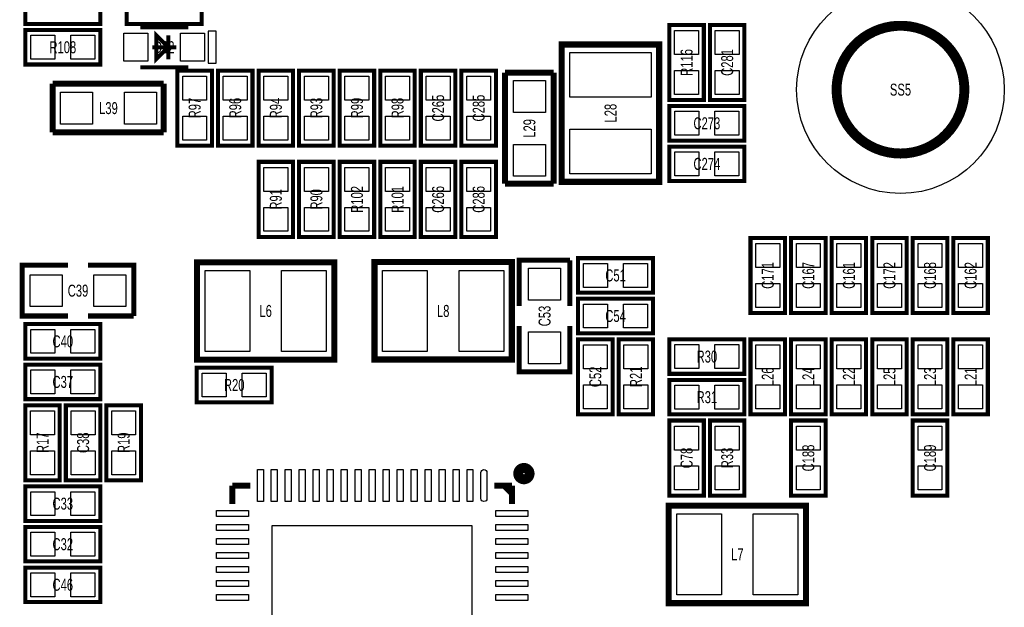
# Model space of a CAD drawing. Extents: x -1 to 127, y -8 to 79.
# Tile 4 of 14: x 42 to 67, y 25 to 40. Entities that reach past the tile are written whole.
import ezdxf
from ezdxf.enums import TextEntityAlignment as Align

# ---------------------------------------------------------------- set-up
doc = ezdxf.new("R2010")
doc.units = 0
for name, color, linetype in [('PG_SILKSCREEN_TOP', 7, 'CONTINUOUS'), ('PIN_TOP', 92, 'CONTINUOUS'), ('RD_SILKSCREEN_TOP', 7, 'CONTINUOUS')]:
    doc.layers.add(name, color=color, linetype=linetype)

msp = doc.modelspace()

# ---------------------------------------------------------------- linework, layer by layer
at = {"layer": 'PG_SILKSCREEN_TOP'}
for points, const_width in [([(42.6212, 40.8178), (44.5008, 40.8178), (44.5008, 39.9542), (42.6212, 39.9542), (42.6212, 40.8178)], 0.1016), ([(45.1612, 40.8178), (47.0408, 40.8178), (47.0408, 39.9542), (45.1612, 39.9542), (45.1612, 40.8178)], 0.1016), ([(58.7502, 38.0492), (58.7502, 39.9288), (59.6138, 39.9288), (59.6138, 38.0492), (58.7502, 38.0492)], 0.1016), ([(60.6298, 39.9288), (60.6298, 38.0492), (59.7662, 38.0492), (59.7662, 39.9288), (60.6298, 39.9288)], 0.1016), ([(42.6212, 39.8018), (44.5008, 39.8018), (44.5008, 38.9382), (42.6212, 38.9382), (42.6212, 39.8018)], 0.1016), ([(46.700999, 39.869999), (45.501001, 39.869999)], 0.1), ([(45.901, 39.070001), (46.201, 39.37), (45.901, 39.669999), (45.901, 39.070001)], 0.1), ([(46.201, 39.070001), (46.201, 39.669999)], 0.1), ([(56.05399, 39.437818), (56.05399, 36.000182), (58.494168, 36.000182), (58.494168, 39.438072), (56.05399, 39.438072), (56.05399, 39.437818)], 0.1524), ([(46.400999, 39.37), (45.801001, 39.37)], 0.1), ([(46.700999, 38.870001), (45.501001, 38.870001)], 0.1), ([(46.4312, 36.9062), (46.4312, 38.7858), (47.2948, 38.7858), (47.2948, 36.9062), (46.4312, 36.9062)], 0.1016), ([(47.4472, 36.9062), (47.4472, 38.7858), (48.3108, 38.7858), (48.3108, 36.9062), (47.4472, 36.9062)], 0.1016), ([(48.4632, 36.9062), (48.4632, 38.7858), (49.3268, 38.7858), (49.3268, 36.9062), (48.4632, 36.9062)], 0.1016), ([(49.4792, 36.9062), (49.4792, 38.7858), (50.3428, 38.7858), (50.3428, 36.9062), (49.4792, 36.9062)], 0.1016), ([(50.4952, 36.9062), (50.4952, 38.7858), (51.3588, 38.7858), (51.3588, 36.9062), (50.4952, 36.9062)], 0.1016), ([(51.5112, 36.9062), (51.5112, 38.7858), (52.3748, 38.7858), (52.3748, 36.9062), (51.5112, 36.9062)], 0.1016), ([(53.3908, 38.7858), (53.3908, 36.9062), (52.5272, 36.9062), (52.5272, 38.7858), (53.3908, 38.7858)], 0.1016), ([(54.4068, 38.7858), (54.4068, 36.9062), (53.5432, 36.9062), (53.5432, 38.7858), (54.4068, 38.7858)], 0.1016), ([(54.6354, 35.9537), (54.6354, 38.735)], 0.1524), ([(54.6354, 38.735), (55.8546, 38.735)], 0.1524), ([(55.8546, 38.735), (55.8546, 35.9537)], 0.1524), ([(43.307, 37.2364), (43.307, 38.4556)], 0.1524), ([(43.307, 38.4556), (46.0883, 38.4556)], 0.1524), ([(46.0883, 38.4556), (46.0883, 37.2364)], 0.1524), ([(58.7502, 37.8968), (60.6298, 37.8968), (60.6298, 37.0332), (58.7502, 37.0332), (58.7502, 37.8968)], 0.1016), ([(46.0883, 37.2364), (43.307, 37.2364)], 0.1524), ([(58.7502, 36.8808), (60.6298, 36.8808), (60.6298, 36.0172), (58.7502, 36.0172), (58.7502, 36.8808)], 0.1016), ([(48.4632, 34.6202), (48.4632, 36.4998), (49.3268, 36.4998), (49.3268, 34.6202), (48.4632, 34.6202)], 0.1016), ([(49.4792, 34.6202), (49.4792, 36.4998), (50.3428, 36.4998), (50.3428, 34.6202), (49.4792, 34.6202)], 0.1016), ([(51.3588, 36.4998), (51.3588, 34.6202), (50.4952, 34.6202), (50.4952, 36.4998), (51.3588, 36.4998)], 0.1016), ([(52.3748, 36.4998), (52.3748, 34.6202), (51.5112, 34.6202), (51.5112, 36.4998), (52.3748, 36.4998)], 0.1016), ([(52.5272, 34.6202), (52.5272, 36.4998), (53.3908, 36.4998), (53.3908, 34.6202), (52.5272, 34.6202)], 0.1016), ([(53.5432, 34.6202), (53.5432, 36.4998), (54.4068, 36.4998), (54.4068, 34.6202), (53.5432, 34.6202)], 0.1016), ([(55.8546, 35.9537), (54.6354, 35.9537)], 0.1524), ([(60.7822, 32.7152), (60.7822, 34.5948), (61.6458, 34.5948), (61.6458, 32.7152), (60.7822, 32.7152)], 0.1016), ([(61.7982, 32.7152), (61.7982, 34.5948), (62.6618, 34.5948), (62.6618, 32.7152), (61.7982, 32.7152)], 0.1016), ([(62.8142, 32.7152), (62.8142, 34.5948), (63.6778, 34.5948), (63.6778, 32.7152), (62.8142, 32.7152)], 0.1016), ([(63.8302, 32.7152), (63.8302, 34.5948), (64.6938, 34.5948), (64.6938, 32.7152), (63.8302, 32.7152)], 0.1016), ([(64.8462, 32.7152), (64.8462, 34.5948), (65.7098, 34.5948), (65.7098, 32.7152), (64.8462, 32.7152)], 0.1016), ([(65.8622, 32.7152), (65.8622, 34.5948), (66.7258, 34.5948), (66.7258, 32.7152), (65.8622, 32.7152)], 0.1016), ([(46.922182, 31.54299), (50.359818, 31.54299), (50.359818, 33.983168), (46.921928, 33.983168), (46.921928, 31.54299), (46.922182, 31.54299)], 0.1524), ([(54.804818, 33.98901), (51.367182, 33.98901), (51.367182, 31.548832), (54.805072, 31.548832), (54.805072, 33.98901), (54.804818, 33.98901)], 0.1524), ([(54.991, 32.893), (54.991, 34.036), (56.261, 34.036)], 0.127), ([(56.261, 34.036), (56.261, 32.893)], 0.127), ([(56.4642, 34.0868), (58.3438, 34.0868), (58.3438, 33.2232), (56.4642, 33.2232), (56.4642, 34.0868)], 0.1016), ([(43.688, 32.639), (42.545, 32.639), (42.545, 33.909), (43.688, 33.909)], 0.127), ([(44.196, 33.909), (45.339, 33.909), (45.339, 32.639)], 0.127), ([(56.4642, 33.0708), (58.3438, 33.0708), (58.3438, 32.2072), (56.4642, 32.2072), (56.4642, 33.0708)], 0.1016), ([(45.339, 32.639), (44.196, 32.639)], 0.127), ([(44.5008, 31.5722), (42.6212, 31.5722), (42.6212, 32.4358), (44.5008, 32.4358), (44.5008, 31.5722)], 0.1016), ([(56.261, 32.385), (56.261, 31.242), (54.991, 31.242), (54.991, 32.385)], 0.127), ([(57.3278, 32.0548), (57.3278, 30.1752), (56.4642, 30.1752), (56.4642, 32.0548), (57.3278, 32.0548)], 0.1016), ([(58.3438, 32.0548), (58.3438, 30.1752), (57.4802, 30.1752), (57.4802, 32.0548), (58.3438, 32.0548)], 0.1016), ([(58.7502, 32.0548), (60.6298, 32.0548), (60.6298, 31.1912), (58.7502, 31.1912), (58.7502, 32.0548)], 0.1016), ([(61.6458, 32.0548), (61.6458, 30.1752), (60.7822, 30.1752), (60.7822, 32.0548), (61.6458, 32.0548)], 0.1016), ([(62.6618, 32.0548), (62.6618, 30.1752), (61.7982, 30.1752), (61.7982, 32.0548), (62.6618, 32.0548)], 0.1016), ([(63.6778, 32.0548), (63.6778, 30.1752), (62.8142, 30.1752), (62.8142, 32.0548), (63.6778, 32.0548)], 0.1016), ([(64.6938, 32.0548), (64.6938, 30.1752), (63.8302, 30.1752), (63.8302, 32.0548), (64.6938, 32.0548)], 0.1016), ([(65.7098, 32.0548), (65.7098, 30.1752), (64.8462, 30.1752), (64.8462, 32.0548), (65.7098, 32.0548)], 0.1016), ([(66.7258, 32.0548), (66.7258, 30.1752), (65.8622, 30.1752), (65.8622, 32.0548), (66.7258, 32.0548)], 0.1016), ([(44.5008, 30.5562), (42.6212, 30.5562), (42.6212, 31.4198), (44.5008, 31.4198), (44.5008, 30.5562)], 0.1016), ([(48.7934, 30.48), (46.9138, 30.48), (46.9138, 31.3436), (48.7934, 31.3436), (48.7934, 30.48)], 0.1016), ([(60.6298, 30.1752), (58.7502, 30.1752), (58.7502, 31.0388), (60.6298, 31.0388), (60.6298, 30.1752)], 0.1016), ([(43.4848, 30.4038), (43.4848, 28.5242), (42.6212, 28.5242), (42.6212, 30.4038), (43.4848, 30.4038)], 0.1016), ([(44.5008, 30.4038), (44.5008, 28.5242), (43.6372, 28.5242), (43.6372, 30.4038), (44.5008, 30.4038)], 0.1016), ([(44.6532, 28.5242), (44.6532, 30.4038), (45.5168, 30.4038), (45.5168, 28.5242), (44.6532, 28.5242)], 0.1016), ([(59.6138, 30.0228), (59.6138, 28.1432), (58.7502, 28.1432), (58.7502, 30.0228), (59.6138, 30.0228)], 0.1016), ([(59.7662, 28.1432), (59.7662, 30.0228), (60.6298, 30.0228), (60.6298, 28.1432), (59.7662, 28.1432)], 0.1016), ([(62.6618, 30.0228), (62.6618, 28.1432), (61.7982, 28.1432), (61.7982, 30.0228), (62.6618, 30.0228)], 0.1016), ([(65.7098, 30.0228), (65.7098, 28.1432), (64.8462, 28.1432), (64.8462, 30.0228), (65.7098, 30.0228)], 0.1016), ([(44.5008, 27.5082), (42.6212, 27.5082), (42.6212, 28.3718), (44.5008, 28.3718), (44.5008, 27.5082)], 0.1016), ([(47.80788, 28.39212), (48.257968, 28.39212)], 0.150114), ([(47.80788, 28.39212), (47.80788, 27.932126)], 0.150114), ([(54.80812, 28.39212), (54.367938, 28.39212)], 0.150114), ([(54.607968, 28.39212), (54.80812, 28.191968)], 0.150114), ([(54.80812, 28.39212), (54.80812, 27.932126)], 0.150114), ([(58.733182, 25.44699), (62.170818, 25.44699), (62.170818, 27.887168), (58.732928, 27.887168), (58.732928, 25.44699), (58.733182, 25.44699)], 0.1524), ([(44.5008, 26.4922), (42.6212, 26.4922), (42.6212, 27.3558), (44.5008, 27.3558), (44.5008, 26.4922)], 0.1016), ([(44.5008, 25.4762), (42.6212, 25.4762), (42.6212, 26.3398), (44.5008, 26.3398), (44.5008, 25.4762)], 0.1016)]:
    msp.add_lwpolyline(points, dxfattribs=dict(at, const_width=const_width))
for points, const_width in [([(66.138095, 38.308001, 1.000001), (62.938101, 38.308001, 0.999999), (66.138095, 38.308001)], 0.250012), ([(55.249394, 28.691992, 0.999964), (54.966616, 28.692018, 1.000036), (55.249394, 28.691992)], 0.249936)]:
    msp.add_lwpolyline(points, format="xyb", dxfattribs=dict(at, const_width=const_width))
msp.add_lwpolyline([(47.400997, 38.970001), (47.400997, 39.769999), (47.200998, 39.769999), (47.200998, 38.970001)], close=True, dxfattribs=at)
at = {"layer": 'PIN_TOP'}
for points in [[(45.690993, 39.719999), (45.690993, 39.020001), (45.090994, 39.020001), (45.090994, 39.719999)], [(47.111006, 39.719999), (47.111006, 39.020001), (46.511007, 39.020001), (46.511007, 39.719999)], [(59.481695, 39.189177), (58.882305, 39.189177), (58.882305, 39.788567), (59.481695, 39.788567)], [(59.898305, 39.788567), (60.497695, 39.788567), (60.497695, 39.189177), (59.898305, 39.189177)], [(42.761433, 39.070305), (42.761433, 39.669695), (43.360823, 39.669695), (43.360823, 39.070305)], [(43.761177, 39.070305), (43.761177, 39.669695), (44.360567, 39.669695), (44.360567, 39.070305)], [(56.261, 39.23665), (58.293, 39.23665), (58.293, 38.11905), (56.261, 38.11905)], [(59.481695, 38.189433), (58.882305, 38.189433), (58.882305, 38.788823), (59.481695, 38.788823)], [(59.898305, 38.788823), (60.497695, 38.788823), (60.497695, 38.189433), (59.898305, 38.189433)], [(47.162695, 38.046177), (46.563305, 38.046177), (46.563305, 38.645567), (47.162695, 38.645567)], [(48.178695, 38.046177), (47.579305, 38.046177), (47.579305, 38.645567), (48.178695, 38.645567)], [(49.194695, 38.046177), (48.595305, 38.046177), (48.595305, 38.645567), (49.194695, 38.645567)], [(50.210695, 38.046177), (49.611305, 38.046177), (49.611305, 38.645567), (50.210695, 38.645567)], [(51.226695, 38.046177), (50.627305, 38.046177), (50.627305, 38.645567), (51.226695, 38.645567)], [(52.242695, 38.046177), (51.643305, 38.046177), (51.643305, 38.645567), (52.242695, 38.645567)], [(52.659305, 38.645567), (53.258695, 38.645567), (53.258695, 38.046177), (52.659305, 38.046177)], [(53.675305, 38.645567), (54.274695, 38.645567), (54.274695, 38.046177), (53.675305, 38.046177)], [(55.64505, 37.73805), (54.84495, 37.73805), (54.84495, 38.53815), (55.64505, 38.53815)], [(44.30395, 38.24605), (44.30395, 37.44595), (43.50385, 37.44595), (43.50385, 38.24605)], [(45.90415, 38.24605), (45.90415, 37.44595), (45.10405, 37.44595), (45.10405, 38.24605)], [(58.890433, 37.165305), (58.890433, 37.764695), (59.489823, 37.764695), (59.489823, 37.165305)], [(59.890177, 37.165305), (59.890177, 37.764695), (60.489567, 37.764695), (60.489567, 37.165305)], [(47.162695, 37.046433), (46.563305, 37.046433), (46.563305, 37.645823), (47.162695, 37.645823)], [(48.178695, 37.046433), (47.579305, 37.046433), (47.579305, 37.645823), (48.178695, 37.645823)], [(49.194695, 37.046433), (48.595305, 37.046433), (48.595305, 37.645823), (49.194695, 37.645823)], [(50.210695, 37.046433), (49.611305, 37.046433), (49.611305, 37.645823), (50.210695, 37.645823)], [(51.226695, 37.046433), (50.627305, 37.046433), (50.627305, 37.645823), (51.226695, 37.645823)], [(52.242695, 37.046433), (51.643305, 37.046433), (51.643305, 37.645823), (52.242695, 37.645823)], [(52.659305, 37.645823), (53.258695, 37.645823), (53.258695, 37.046433), (52.659305, 37.046433)], [(53.675305, 37.645823), (54.274695, 37.645823), (54.274695, 37.046433), (53.675305, 37.046433)], [(56.261, 37.31895), (58.293, 37.31895), (58.293, 36.20135), (56.261, 36.20135)], [(55.64505, 36.13785), (54.84495, 36.13785), (54.84495, 36.93795), (55.64505, 36.93795)], [(58.890433, 36.149305), (58.890433, 36.748695), (59.489823, 36.748695), (59.489823, 36.149305)], [(59.890177, 36.149305), (59.890177, 36.748695), (60.489567, 36.748695), (60.489567, 36.149305)], [(49.194695, 35.760177), (48.595305, 35.760177), (48.595305, 36.359567), (49.194695, 36.359567)], [(50.210695, 35.760177), (49.611305, 35.760177), (49.611305, 36.359567), (50.210695, 36.359567)], [(50.627305, 36.359567), (51.226695, 36.359567), (51.226695, 35.760177), (50.627305, 35.760177)], [(51.643305, 36.359567), (52.242695, 36.359567), (52.242695, 35.760177), (51.643305, 35.760177)], [(53.258695, 35.760177), (52.659305, 35.760177), (52.659305, 36.359567), (53.258695, 36.359567)], [(54.274695, 35.760177), (53.675305, 35.760177), (53.675305, 36.359567), (54.274695, 36.359567)], [(49.194695, 34.760433), (48.595305, 34.760433), (48.595305, 35.359823), (49.194695, 35.359823)], [(50.210695, 34.760433), (49.611305, 34.760433), (49.611305, 35.359823), (50.210695, 35.359823)], [(50.627305, 35.359823), (51.226695, 35.359823), (51.226695, 34.760433), (50.627305, 34.760433)], [(51.643305, 35.359823), (52.242695, 35.359823), (52.242695, 34.760433), (51.643305, 34.760433)], [(53.258695, 34.760433), (52.659305, 34.760433), (52.659305, 35.359823), (53.258695, 35.359823)], [(54.274695, 34.760433), (53.675305, 34.760433), (53.675305, 35.359823), (54.274695, 35.359823)], [(61.513695, 33.855177), (60.914305, 33.855177), (60.914305, 34.454567), (61.513695, 34.454567)], [(62.529695, 33.855177), (61.930305, 33.855177), (61.930305, 34.454567), (62.529695, 34.454567)], [(63.545695, 33.855177), (62.946305, 33.855177), (62.946305, 34.454567), (63.545695, 34.454567)], [(64.561695, 33.855177), (63.962305, 33.855177), (63.962305, 34.454567), (64.561695, 34.454567)], [(65.577695, 33.855177), (64.978305, 33.855177), (64.978305, 34.454567), (65.577695, 34.454567)], [(66.593695, 33.855177), (65.994305, 33.855177), (65.994305, 34.454567), (66.593695, 34.454567)], [(47.12335, 31.75), (47.12335, 33.782), (48.24095, 33.782), (48.24095, 31.75)], [(49.04105, 31.75), (49.04105, 33.782), (50.15865, 33.782), (50.15865, 31.75)], [(52.68595, 33.782), (52.68595, 31.75), (51.56835, 31.75), (51.56835, 33.782)], [(54.60365, 33.782), (54.60365, 31.75), (53.48605, 31.75), (53.48605, 33.782)], [(55.22595, 33.83915), (56.02605, 33.83915), (56.02605, 33.03905), (55.22595, 33.03905)], [(56.604433, 33.355305), (56.604433, 33.954695), (57.203823, 33.954695), (57.203823, 33.355305)], [(57.604177, 33.355305), (57.604177, 33.954695), (58.203567, 33.954695), (58.203567, 33.355305)], [(43.54195, 33.67405), (43.54195, 32.87395), (42.74185, 32.87395), (42.74185, 33.67405)], [(45.14215, 33.67405), (45.14215, 32.87395), (44.34205, 32.87395), (44.34205, 33.67405)], [(61.513695, 32.855433), (60.914305, 32.855433), (60.914305, 33.454823), (61.513695, 33.454823)], [(62.529695, 32.855433), (61.930305, 32.855433), (61.930305, 33.454823), (62.529695, 33.454823)], [(63.545695, 32.855433), (62.946305, 32.855433), (62.946305, 33.454823), (63.545695, 33.454823)], [(64.561695, 32.855433), (63.962305, 32.855433), (63.962305, 33.454823), (64.561695, 33.454823)], [(65.577695, 32.855433), (64.978305, 32.855433), (64.978305, 33.454823), (65.577695, 33.454823)], [(66.593695, 32.855433), (65.994305, 32.855433), (65.994305, 33.454823), (66.593695, 33.454823)], [(56.604433, 32.339305), (56.604433, 32.938695), (57.203823, 32.938695), (57.203823, 32.339305)], [(57.604177, 32.339305), (57.604177, 32.938695), (58.203567, 32.938695), (58.203567, 32.339305)], [(43.360823, 32.303695), (43.360823, 31.704305), (42.761433, 31.704305), (42.761433, 32.303695)], [(44.360567, 32.303695), (44.360567, 31.704305), (43.761177, 31.704305), (43.761177, 32.303695)], [(55.22595, 32.23895), (56.02605, 32.23895), (56.02605, 31.43885), (55.22595, 31.43885)], [(56.596305, 31.914567), (57.195695, 31.914567), (57.195695, 31.315177), (56.596305, 31.315177)], [(57.612305, 31.914567), (58.211695, 31.914567), (58.211695, 31.315177), (57.612305, 31.315177)], [(58.890433, 31.323305), (58.890433, 31.922695), (59.489823, 31.922695), (59.489823, 31.323305)], [(59.890177, 31.323305), (59.890177, 31.922695), (60.489567, 31.922695), (60.489567, 31.323305)], [(60.914305, 31.914567), (61.513695, 31.914567), (61.513695, 31.315177), (60.914305, 31.315177)], [(61.930305, 31.914567), (62.529695, 31.914567), (62.529695, 31.315177), (61.930305, 31.315177)], [(62.946305, 31.914567), (63.545695, 31.914567), (63.545695, 31.315177), (62.946305, 31.315177)], [(63.962305, 31.914567), (64.561695, 31.914567), (64.561695, 31.315177), (63.962305, 31.315177)], [(64.978305, 31.914567), (65.577695, 31.914567), (65.577695, 31.315177), (64.978305, 31.315177)], [(65.994305, 31.914567), (66.593695, 31.914567), (66.593695, 31.315177), (65.994305, 31.315177)], [(43.360823, 31.287695), (43.360823, 30.688305), (42.761433, 30.688305), (42.761433, 31.287695)], [(44.360567, 31.287695), (44.360567, 30.688305), (43.761177, 30.688305), (43.761177, 31.287695)], [(47.653423, 31.211495), (47.653423, 30.612105), (47.054033, 30.612105), (47.054033, 31.211495)], [(48.653167, 31.211495), (48.653167, 30.612105), (48.053777, 30.612105), (48.053777, 31.211495)], [(56.596305, 30.914823), (57.195695, 30.914823), (57.195695, 30.315433), (56.596305, 30.315433)], [(57.612305, 30.914823), (58.211695, 30.914823), (58.211695, 30.315433), (57.612305, 30.315433)], [(59.489823, 30.906695), (59.489823, 30.307305), (58.890433, 30.307305), (58.890433, 30.906695)], [(60.489567, 30.906695), (60.489567, 30.307305), (59.890177, 30.307305), (59.890177, 30.906695)], [(60.914305, 30.914823), (61.513695, 30.914823), (61.513695, 30.315433), (60.914305, 30.315433)], [(61.930305, 30.914823), (62.529695, 30.914823), (62.529695, 30.315433), (61.930305, 30.315433)], [(62.946305, 30.914823), (63.545695, 30.914823), (63.545695, 30.315433), (62.946305, 30.315433)], [(63.962305, 30.914823), (64.561695, 30.914823), (64.561695, 30.315433), (63.962305, 30.315433)], [(64.978305, 30.914823), (65.577695, 30.914823), (65.577695, 30.315433), (64.978305, 30.315433)], [(65.994305, 30.914823), (66.593695, 30.914823), (66.593695, 30.315433), (65.994305, 30.315433)], [(42.753305, 30.263567), (43.352695, 30.263567), (43.352695, 29.664177), (42.753305, 29.664177)], [(43.769305, 30.263567), (44.368695, 30.263567), (44.368695, 29.664177), (43.769305, 29.664177)], [(45.384695, 29.664177), (44.785305, 29.664177), (44.785305, 30.263567), (45.384695, 30.263567)], [(58.882305, 29.882567), (59.481695, 29.882567), (59.481695, 29.283177), (58.882305, 29.283177)], [(60.497695, 29.283177), (59.898305, 29.283177), (59.898305, 29.882567), (60.497695, 29.882567)], [(61.930305, 29.882567), (62.529695, 29.882567), (62.529695, 29.283177), (61.930305, 29.283177)], [(64.978305, 29.882567), (65.577695, 29.882567), (65.577695, 29.283177), (64.978305, 29.283177)], [(42.753305, 29.263823), (43.352695, 29.263823), (43.352695, 28.664433), (42.753305, 28.664433)], [(43.769305, 29.263823), (44.368695, 29.263823), (44.368695, 28.664433), (43.769305, 28.664433)], [(45.384695, 28.664433), (44.785305, 28.664433), (44.785305, 29.263823), (45.384695, 29.263823)], [(58.882305, 28.882823), (59.481695, 28.882823), (59.481695, 28.283433), (58.882305, 28.283433)], [(60.497695, 28.283433), (59.898305, 28.283433), (59.898305, 28.882823), (60.497695, 28.882823)], [(61.930305, 28.882823), (62.529695, 28.882823), (62.529695, 28.283433), (61.930305, 28.283433)], [(64.978305, 28.882823), (65.577695, 28.882823), (65.577695, 28.283433), (64.978305, 28.283433)], [(48.432949, 28.79217), (48.582859, 28.79217), (48.582859, 27.99207), (48.432949, 27.99207)], [(48.782961, 28.79217), (48.932871, 28.79217), (48.932871, 27.99207), (48.782961, 27.99207)], [(49.132973, 28.79217), (49.282883, 28.79217), (49.282883, 27.99207), (49.132973, 27.99207)], [(49.482985, 28.79217), (49.632895, 28.79217), (49.632895, 27.99207), (49.482985, 27.99207)], [(49.832997, 28.79217), (49.982907, 28.79217), (49.982907, 27.99207), (49.832997, 27.99207)], [(50.183009, 28.79217), (50.332919, 28.79217), (50.332919, 27.99207), (50.183009, 27.99207)], [(50.533021, 28.79217), (50.682931, 28.79217), (50.682931, 27.99207), (50.533021, 27.99207)], [(50.883033, 28.79217), (51.032943, 28.79217), (51.032943, 27.99207), (50.883033, 27.99207)], [(51.233045, 28.79217), (51.382955, 28.79217), (51.382955, 27.99207), (51.233045, 27.99207)], [(51.583057, 28.79217), (51.732967, 28.79217), (51.732967, 27.99207), (51.583057, 27.99207)], [(51.933069, 28.79217), (52.082979, 28.79217), (52.082979, 27.99207), (51.933069, 27.99207)], [(52.283081, 28.79217), (52.432991, 28.79217), (52.432991, 27.99207), (52.283081, 27.99207)], [(52.633093, 28.79217), (52.783003, 28.79217), (52.783003, 27.99207), (52.633093, 27.99207)], [(52.983105, 28.79217), (53.133015, 28.79217), (53.133015, 27.99207), (52.983105, 27.99207)], [(53.333117, 28.79217), (53.483027, 28.79217), (53.483027, 27.99207), (53.333117, 27.99207)], [(53.683129, 28.79217), (53.833039, 28.79217), (53.833039, 27.99207), (53.683129, 27.99207)], [(43.360823, 28.239695), (43.360823, 27.640305), (42.761433, 27.640305), (42.761433, 28.239695)], [(44.360567, 28.239695), (44.360567, 27.640305), (43.761177, 27.640305), (43.761177, 28.239695)], [(47.40783, 27.767051), (48.20793, 27.767051), (48.20793, 27.617141), (47.40783, 27.617141)], [(54.40807, 27.767051), (55.20817, 27.767051), (55.20817, 27.617141), (54.40807, 27.617141)], [(58.93435, 25.654), (58.93435, 27.686), (60.05195, 27.686), (60.05195, 25.654)], [(60.85205, 25.654), (60.85205, 27.686), (61.96965, 27.686), (61.96965, 25.654)], [(47.40783, 27.417039), (48.20793, 27.417039), (48.20793, 27.267129), (47.40783, 27.267129)], [(48.808005, 27.391995), (53.807995, 27.391995), (53.807995, 22.392005), (48.808005, 22.392005)], [(54.40807, 27.417039), (55.20817, 27.417039), (55.20817, 27.267129), (54.40807, 27.267129)], [(43.360823, 27.223695), (43.360823, 26.624305), (42.761433, 26.624305), (42.761433, 27.223695)], [(44.360567, 27.223695), (44.360567, 26.624305), (43.761177, 26.624305), (43.761177, 27.223695)], [(47.40783, 27.067027), (48.20793, 27.067027), (48.20793, 26.917117), (47.40783, 26.917117)], [(54.40807, 27.067027), (55.20817, 27.067027), (55.20817, 26.917117), (54.40807, 26.917117)], [(47.40783, 26.717015), (48.20793, 26.717015), (48.20793, 26.567105), (47.40783, 26.567105)], [(54.40807, 26.717015), (55.20817, 26.717015), (55.20817, 26.567105), (54.40807, 26.567105)], [(43.360823, 26.207695), (43.360823, 25.608305), (42.761433, 25.608305), (42.761433, 26.207695)], [(44.360567, 26.207695), (44.360567, 25.608305), (43.761177, 25.608305), (43.761177, 26.207695)], [(47.40783, 26.367003), (48.20793, 26.367003), (48.20793, 26.217093), (47.40783, 26.217093)], [(54.40807, 26.367003), (55.20817, 26.367003), (55.20817, 26.217093), (54.40807, 26.217093)], [(47.40783, 26.016991), (48.20793, 26.016991), (48.20793, 25.867081), (47.40783, 25.867081)], [(54.40807, 26.016991), (55.20817, 26.016991), (55.20817, 25.867081), (54.40807, 25.867081)], [(47.40783, 25.666979), (48.20793, 25.666979), (48.20793, 25.517069), (47.40783, 25.517069)], [(54.40807, 25.666979), (55.20817, 25.666979), (55.20817, 25.517069), (54.40807, 25.517069)]]:
    msp.add_lwpolyline(points, close=True, dxfattribs=at)
msp.add_lwpolyline([(54.033141, 28.067025), (54.033141, 28.717215, -1), (54.183051, 28.717215), (54.183051, 28.067025, -1)], format="xyb", close=True, dxfattribs=at)
msp.add_circle((64.538098, 38.308001), 2.599944, dxfattribs=at)

# ---------------------------------------------------------------- texts
at = {"layer": 'RD_SILKSCREEN_TOP', "width": 0.700025}
for s, p in [('R108', (43.561, 39.219988)), ('D32', (46.101, 39.219988)), ('SS5', (64.538098, 38.157988)), ('L39', (44.704, 37.695988)), ('C273', (59.69, 37.314988)), ('C274', (59.69, 36.298988)), ('C51', (57.404, 33.504988)), ('C39', (43.942, 33.123988)), ('L6', (48.641, 32.615988)), ('L8', (53.086, 32.615988)), ('C54', (57.404, 32.488988)), ('C40', (43.561, 31.853988)), ('R30', (59.69, 31.472988)), ('C37', (43.561, 30.837988)), ('R20', (47.8536, 30.761788)), ('R31', (59.69, 30.456988)), ('C33', (43.561, 27.789988)), ('C32', (43.561, 26.773988)), ('L7', (60.452, 26.519988)), ('C46', (43.561, 25.758013))]:
    msp.add_text(s, height=0.299999, dxfattribs=at).set_placement(p, align=Align.CENTER)
for s, p in [('R116', (59.331987, 38.988873)), ('C281', (60.347987, 38.988873)), ('R97', (47.012987, 37.845873)), ('R96', (48.028987, 37.845873)), ('R94', (49.044987, 37.845873)), ('R93', (50.060987, 37.845873)), ('R99', (51.076987, 37.845873)), ('R98', (52.092987, 37.845873)), ('C265', (53.108987, 37.845873)), ('C285', (54.124987, 37.845873)), ('L28', (57.426987, 37.718873)), ('L29', (55.394987, 37.337873)), ('R91', (49.044987, 35.559873)), ('R90', (50.060987, 35.559873)), ('R102', (51.076987, 35.559873)), ('R101', (52.092987, 35.559873)), ('C266', (53.108987, 35.559873)), ('C286', (54.124987, 35.559873)), ('C171', (61.363987, 33.654873)), ('C167', (62.379987, 33.654873)), ('C161', (63.395987, 33.654873)), ('C172', (64.411987, 33.654873)), ('C168', (65.427987, 33.654873)), ('C162', (66.443987, 33.654873)), ('C53', (55.775987, 32.638873)), ('C52', (57.045987, 31.114873)), ('R21', (58.061987, 31.114873)), ('L26', (61.363987, 31.114873)), ('L24', (62.379987, 31.114873)), ('L22', (63.395987, 31.114873)), ('L25', (64.411987, 31.114873)), ('L23', (65.427987, 31.114873)), ('L21', (66.443987, 31.114873)), ('R17', (43.202987, 29.463873)), ('C38', (44.218987, 29.463873)), ('R19', (45.234987, 29.463873)), ('C188', (62.379987, 29.082873)), ('C189', (65.427987, 29.082873)), ('C78', (59.331987, 29.082873)), ('R33', (60.347987, 29.082873))]:
    msp.add_text(s, height=0.299999, rotation=90, dxfattribs=at).set_placement(p, align=Align.CENTER)

doc.saveas('drawing.dxf')
